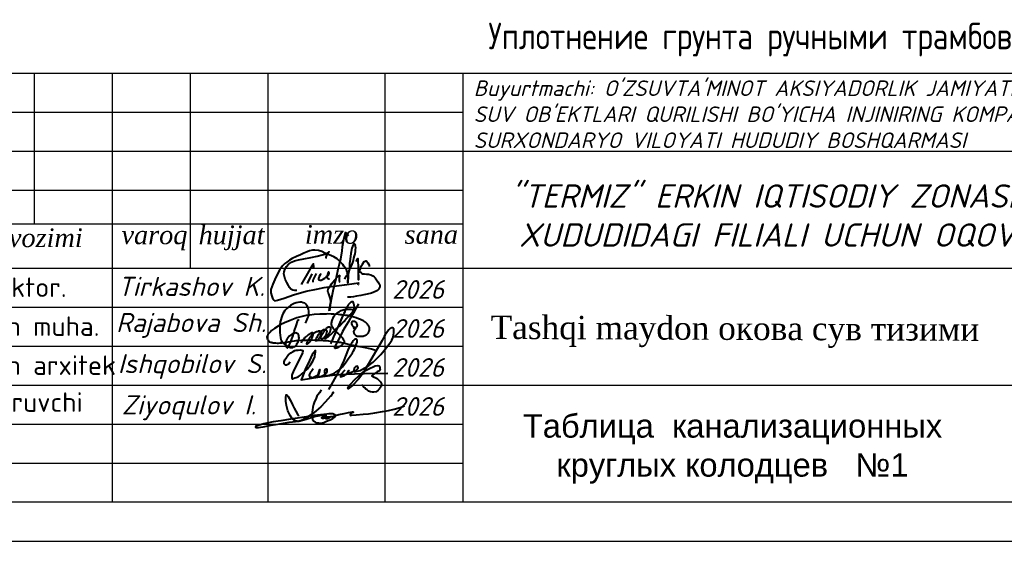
# Model space of a CAD drawing. Extents: x 0 to 362422, y 0 to 4201735.
# Tile 12 of 256: x 360173 to 360299, y 4196710 to 4196777. Entities that reach past the tile are written whole.
import ezdxf
from ezdxf.enums import TextEntityAlignment as Align

# ---------------------------------------------------------------- set-up
doc = ezdxf.new("R2010")
doc.units = 0
doc.header["$LTSCALE"] = 0.5
doc.header["$MEASUREMENT"] = 0
doc.layers.add('RUSSIAN', color=4, linetype='Continuous')
doc.styles.add('ISOCPEUR', font='isocpeui.ttf', dxfattribs={"height": 250})
doc.styles.add('Nurbek', font='isocpeui.ttf')
doc.styles.add('STANDART', font='romans.shx', dxfattribs={"width": 0.8, "height": 300})
doc.styles.add('V@ler@Live', font='isocpeui.ttf')
doc.styles.add('ГОСТ 250', font='isocpeur.ttf', dxfattribs={"height": 250})
doc.styles.add('школа', font='times.ttf')

# ---------------------------------------------------------------- blocks, each defined once
blk = doc.blocks.new('fgjhfgjhhjghm bnmbkjk mkm')
at = {"color": 5, "lineweight": 40, "ltscale": 100}
blk.add_lwpolyline([(-257.43, -8198.63), (-258, -8199.3), (-258.04, -8199.62), (-257.47, -8199.42), (-257.07, -8199.16), (-256.82, -8198.67), (-257.07, -8199.16), (-256.8, -8199.11), (-256.42, -8198.96), (-256.09, -8198.78), (-255.81, -8198.75), (-255.54, -8198.5), (-255.4, -8198.28), (-255.5, -8198.05), (-255.82, -8198.16), (-256, -8198.34), (-256.05, -8198.67), (-255.95, -8198.87), (-255.57, -8198.8), (-255.09, -8198.68), (-253.81, -8197.93), (-253.15, -8197.44), (-252.41, -8196.71), (-252.02, -8196.28), (-251.56, -8195.75), (-251.18, -8195.23), (-250.68, -8194.6), (-250.36, -8194.13), (-250.23, -8193.79), (-250.09, -8193.38), (-250.06, -8193), (-250.05, -8192.5), (-250.2, -8192.29), (-250.38, -8192.27), (-250.62, -8192.37), (-250.8, -8192.6), (-251, -8192.85), (-251.23, -8193.12), (-251.35, -8193.36), (-251.51, -8193.6), (-251.67, -8193.87), (-251.79, -8194.17), (-254.73, -8199.16), (-255.3, -8199.94), (-256.25, -8200.94), (-256.89, -8201.44), (-256.95, -8201.4), (-256.89, -8201.22), (-256.82, -8201.05), (-256.69, -8200.89), (-256.58, -8200.75), (-255.91, -8200.06), (-254.96, -8199.17), (-254.41, -8198.74), (-253.61, -8198.36), (-253.15, -8198.12), (-252.85, -8198.01), (-252.45, -8197.95), (-252.28, -8197.99), (-252.18, -8198.12), (-252.14, -8198.37), (-252.13, -8198.57), (-252.23, -8198.75), (-252.57, -8198.91), (-253.23, -8199.35), (-253.38, -8199.48), (-253.09, -8199.64), (-252.76, -8199.77), (-252.56, -8199.9), (-252.43, -8200.03), (-252.08, -8200.39), (-251.93, -8200.69), (-251.92, -8200.89), (-251.97, -8201.1), (-252.12, -8201.3), (-252.25, -8201.5), (-252.42, -8201.64), (-252.72, -8201.91), (-253.06, -8201.95), (-253.27, -8201.96), (-253.54, -8201.88), (-253.84, -8201.8), (-254.08, -8201.6), (-254.26, -8201.48), (-254.42, -8201.3), (-254.61, -8201.13), (-254.78, -8200.92), (-254.86, -8200.86)], dxfattribs=at)
for points in [[(-262.16, -8198.46), (-262.38, -8198.73), (-262.54, -8198.92), (-262.61, -8199.05), (-262.72, -8199.24), (-262.75, -8199.39), (-262.73, -8199.53), (-262.72, -8199.62), (-262.63, -8199.69), (-262.4, -8199.69), (-262.21, -8199.72), (-261.9, -8199.59), (-261.69, -8199.51), (-261.4, -8199.34), (-261.3, -8198.99), (-261.15, -8198.54), (-261.32, -8199.07), (-261.42, -8199.38), (-261.34, -8199.57), (-260.91, -8199.54), (-260.63, -8199.37), (-260.43, -8199.27), (-260.31, -8199.14), (-260.22, -8199.05), (-260.13, -8198.97, 0.310116), (-260.07, -8198.56, 0.56176), (-260.39, -8198.6, 0.084118), (-260.47, -8198.88, 0.085526), (-260.37, -8199.21), (-260.29, -8199.39), (-260.14, -8199.47), (-259.74, -8199.41), (-259.34, -8199.26), (-258.96, -8199.08), (-258.73, -8198.91), (-258.11, -8198.49), (-257.76, -8198.15), (-257.45, -8197.72), (-257.2, -8197.4), (-256.89, -8196.95), (-256.59, -8196.52), (-256.27, -8196.05), (-256.1, -8195.73), (-255.97, -8195.47), (-255.75, -8194.97), (-255.65, -8194.68), (-255.58, -8194.43), (-255.58, -8194.26), (-255.58, -8194.1), (-255.64, -8193.99), (-255.79, -8194), (-255.95, -8194.05), (-256.08, -8194.13), (-256.21, -8194.25), (-256.26, -8194.36), (-256.33, -8194.48), (-256.42, -8194.62), (-256.49, -8194.74), (-256.53, -8194.8), (-256.59, -8194.89), (-256.96, -8195.63), (-257.58, -8197.21), (-258.32, -8198.79), (-259.86, -8201.53)], [(-265.64, -8197.39), (-265.85, -8197.73, -0.287088), (-266.3, -8197.87, -0.22153), (-266.5, -8197.7, -0.260462), (-266.39, -8197.09), (-266.15, -8196.74, 0.006278), (-265.86, -8196.33), (-265.49, -8196.03), (-265.14, -8195.82), (-264.91, -8195.7), (-264.7, -8195.66), (-264.43, -8195.64), (-264.1, -8195.61), (-263.85, -8195.63), (-263.72, -8195.68), (-263.7, -8195.79), (-263.75, -8196.04), (-265.14, -8198.88), (-265.29, -8199.23), (-265.34, -8199.38), (-265.37, -8199.53), (-265.38, -8199.61), (-265.37, -8199.78, 0.706282), (-265.14, -8199.9), (-264.91, -8199.81), (-264.69, -8199.76), (-264.4, -8199.64), (-264.22, -8199.51), (-264.06, -8199.41), (-263.9, -8199.26), (-263.64, -8199.06), (-263.34, -8198.75), (-263.18, -8198.6), (-263, -8198.43), (-262.86, -8198.25), (-262.73, -8198.1), (-262.65, -8198.02), (-262.54, -8197.85), (-262.22, -8197.31), (-262.04, -8196.93), (-262, -8196.79), (-261.92, -8196.63), (-261.89, -8196.45), (-261.85, -8196.23), (-261.79, -8195.9), (-261.82, -8195.68), (-262.02, -8195.93), (-262.29, -8196.31), (-262.92, -8197.66), (-263.29, -8198.41), (-263.73, -8199.51), (-263.97, -8200.1), (-261.48, -8199.67), (-260.03, -8199.51), (-258.92, -8199.36), (-258.19, -8199.31), (-255.94, -8199.21), (-254.5, -8199.16), (-250.95, -8199.09)]]:
    blk.add_lwpolyline(points, format="xyb", dxfattribs=at)
blk = doc.blocks.new('ghfgj jghjmhg jjbkm jkm')
at = {"color": 5, "linetype": 'ByBlock', "lineweight": 40}
for points in [[(-261.31, -8185.11), (-261.13, -8184.8), (-260.98, -8184.44), (-260.83, -8184.1), (-260.77, -8183.74), (-260.77, -8183.33), (-260.84, -8183.04), (-260.94, -8182.72), (-261.1, -8182.45), (-261.24, -8182.27), (-261.41, -8182.13), (-261.62, -8182.06), (-261.9, -8181.99), (-262.16, -8181.99), (-262.45, -8182.02), (-262.71, -8182.09), (-263.01, -8182.18), (-263.21, -8182.28), (-263.56, -8182.45), (-264.11, -8182.93), (-264.37, -8183.23), (-264.55, -8183.47), (-264.7, -8183.74), (-264.8, -8183.97), (-264.9, -8184.28), (-265, -8184.61), (-265.09, -8184.89), (-265.13, -8185.31), (-265.15, -8185.69), (-265.12, -8186.51), (-265.09, -8186.93), (-265.04, -8187.29), (-264.92, -8187.73), (-264.78, -8187.96), (-264.64, -8188.12), (-264.45, -8188.27), (-264.32, -8188.36), (-264.16, -8188.48), (-263.95, -8188.61), (-263.68, -8188.73), (-263.56, -8188.75), (-263.38, -8188.75), (-263.2, -8188.74), (-263.02, -8188.68), (-262.84, -8188.57), (-262.69, -8188.42), (-262.59, -8188.25), (-262.52, -8188.12), (-262.41, -8187.9), (-262.33, -8187.69), (-262.3, -8187.5), (-262.26, -8187.31), (-262.28, -8187.17), (-262.31, -8186.97), (-262.36, -8186.84), (-262.45, -8186.73), (-262.56, -8186.64), (-262.73, -8186.58), (-262.89, -8186.59), (-263.01, -8186.62), (-263.19, -8186.68), (-263.41, -8186.81), (-263.72, -8187.06), (-263.88, -8187.25), (-263.98, -8187.39), (-264.08, -8187.51), (-264.14, -8187.64), (-264.2, -8187.77), (-264.24, -8187.93), (-264.28, -8188.14), (-264.29, -8188.31), (-264.26, -8188.51), (-264.16, -8188.67), (-264.1, -8188.78), (-264.05, -8188.82), (-264.02, -8188.82), (-263.97, -8188.8), (-263.94, -8188.76), (-263.9, -8188.7), (-263.85, -8188.61), (-263.54, -8187.99), (-263.32, -8187.47), (-263.12, -8186.97), (-262.97, -8186.37), (-262.66, -8185.37), (-262.49, -8184.87), (-262.44, -8184.66), (-262.42, -8184.64), (-262.41, -8184.62), (-262.39, -8184.62), (-262.37, -8184.63), (-262.36, -8184.64), (-262.36, -8184.67), (-262.36, -8184.69), (-262.37, -8184.71), (-262.38, -8184.74)], [(-261.91, -8188.06), (-261.82, -8187.85), (-261.76, -8187.75), (-261.72, -8187.7), (-261.67, -8187.6), (-261.55, -8187.48), (-261.46, -8187.39), (-261.37, -8187.28), (-261.3, -8187.19), (-261.16, -8187.1), (-261.1, -8187.05), (-261, -8186.94), (-260.91, -8186.85), (-260.83, -8186.81), (-260.75, -8186.76), (-260.66, -8186.71), (-260.58, -8186.66), (-260.51, -8186.61), (-260.44, -8186.57), (-260.38, -8186.54), (-260.32, -8186.52), (-260.26, -8186.51), (-260.22, -8186.51), (-260.19, -8186.53), (-260.18, -8186.54), (-260.16, -8186.58), (-260.14, -8186.65), (-260.15, -8186.71), (-260.15, -8186.76), (-260.17, -8186.81), (-260.19, -8186.86), (-260.2, -8186.9), (-260.24, -8187.01), (-260.26, -8187.11), (-260.27, -8187.17), (-260.29, -8187.21), (-260.32, -8187.29), (-260.35, -8187.37), (-260.38, -8187.43), (-260.41, -8187.49), (-260.47, -8187.62), (-260.52, -8187.67), (-260.56, -8187.77), (-260.6, -8187.82), (-260.66, -8187.9), (-260.7, -8187.94), (-260.73, -8187.99), (-260.76, -8188.02), (-260.79, -8188.05), (-260.82, -8188.09), (-260.86, -8188.12), (-260.89, -8188.15), (-260.93, -8188.18), (-260.96, -8188.21), (-261, -8188.23), (-261.04, -8188.26), (-261.08, -8188.27), (-261.1, -8188.25), (-261.1, -8188.22), (-261.1, -8188.19), (-261.09, -8188.15), (-261.08, -8188.12), (-261.06, -8188.06), (-261.04, -8188.01), (-261.02, -8187.96), (-261, -8187.92), (-260.96, -8187.85), (-260.93, -8187.79), (-260.89, -8187.71), (-260.88, -8187.68), (-260.84, -8187.63), (-260.77, -8187.53), (-260.75, -8187.48), (-260.74, -8187.45), (-260.71, -8187.4), (-260.69, -8187.35), (-260.66, -8187.31), (-260.63, -8187.27), (-260.6, -8187.22), (-260.57, -8187.19), (-260.54, -8187.14), (-260.5, -8187.1), (-260.47, -8187.07), (-260.44, -8187.02), (-260.4, -8186.98), (-260.38, -8186.96), (-260.36, -8186.94), (-260.34, -8186.92), (-260.32, -8186.89), (-260.3, -8186.86), (-260.28, -8186.83), (-260.25, -8186.78), (-260.21, -8186.75), (-260.15, -8186.7), (-260.11, -8186.66), (-260.05, -8186.6), (-259.98, -8186.55), (-259.9, -8186.51), (-259.83, -8186.45), (-259.75, -8186.42), (-259.7, -8186.4), (-259.64, -8186.37), (-259.58, -8186.35), (-259.51, -8186.34), (-259.45, -8186.32), (-259.39, -8186.3), (-259.34, -8186.28), (-259.28, -8186.28), (-259.24, -8186.27), (-259.17, -8186.27), (-259.12, -8186.28), (-259.08, -8186.33), (-259.05, -8186.37), (-259.01, -8186.42), (-259, -8186.47), (-258.99, -8186.51), (-258.98, -8186.58), (-258.99, -8186.62), (-259, -8186.68), (-259, -8186.76), (-259.02, -8186.81), (-259.04, -8186.88), (-259.06, -8186.94), (-259.09, -8187.01), (-259.11, -8187.08), (-259.14, -8187.16), (-259.17, -8187.22), (-259.23, -8187.3), (-259.27, -8187.37), (-259.32, -8187.45), (-259.37, -8187.52), (-259.43, -8187.59), (-259.47, -8187.65), (-259.52, -8187.72), (-259.58, -8187.77), (-259.66, -8187.78), (-259.72, -8187.77), (-259.78, -8187.75), (-259.78, -8187.71), (-259.78, -8187.65), (-259.76, -8187.61), (-259.75, -8187.55), (-259.73, -8187.52), (-259.71, -8187.48), (-259.68, -8187.44), (-259.65, -8187.39), (-259.62, -8187.34), (-259.59, -8187.28), (-259.55, -8187.24), (-259.52, -8187.17), (-259.47, -8187.1), (-259.43, -8187.03), (-259.38, -8186.94), (-259.33, -8186.83), (-259.25, -8186.73), (-259.21, -8186.65), (-259.19, -8186.6), (-259.16, -8186.53), (-259.11, -8186.46), (-259.08, -8186.41), (-259.04, -8186.38), (-258.99, -8186.35), (-258.94, -8186.3), (-258.87, -8186.25), (-258.79, -8186.2), (-258.73, -8186.14), (-258.66, -8186.11), (-258.58, -8186.08), (-258.51, -8186.06), (-258.43, -8186.05), (-258.37, -8186.04), (-258.3, -8186.05), (-258.24, -8186.08), (-258.17, -8186.14), (-258.14, -8186.2), (-258.11, -8186.28), (-258.1, -8186.34), (-258.11, -8186.41), (-258.12, -8186.47), (-258.14, -8186.54), (-258.15, -8186.59), (-258.17, -8186.66), (-258.19, -8186.72), (-258.2, -8186.78), (-258.2, -8186.82), (-258.22, -8186.86), (-258.23, -8186.89), (-258.25, -8186.92), (-258.26, -8186.95), (-258.29, -8186.99), (-258.32, -8187.02), (-258.34, -8187.05), (-258.39, -8187.11), (-258.43, -8187.16), (-258.47, -8187.21), (-258.52, -8187.26), (-258.56, -8187.3), (-258.6, -8187.34), (-258.66, -8187.39), (-258.71, -8187.42), (-258.76, -8187.45), (-258.81, -8187.46), (-258.87, -8187.47), (-258.92, -8187.46), (-258.97, -8187.43), (-259, -8187.37), (-259, -8187.33), (-258.99, -8187.29), (-258.97, -8187.22), (-258.94, -8187.15), (-258.92, -8187.1), (-258.9, -8187.04), (-258.87, -8186.98), (-258.83, -8186.92), (-258.79, -8186.83), (-258.73, -8186.76), (-258.69, -8186.69), (-258.64, -8186.6), (-258.59, -8186.53), (-258.52, -8186.39), (-258.45, -8186.3), (-258.4, -8186.23), (-258.37, -8186.19), (-258.33, -8186.13), (-258.27, -8186.07), (-258.27, -8186.07), (-258.2, -8185.98), (-258.14, -8185.89), (-258.09, -8185.82), (-258.02, -8185.76), (-257.94, -8185.7), (-257.9, -8185.67), (-257.82, -8185.66), (-257.78, -8185.64), (-257.74, -8185.64), (-257.71, -8185.65), (-257.67, -8185.67), (-257.64, -8185.68), (-257.63, -8185.7), (-257.61, -8185.72), (-257.59, -8185.75), (-257.57, -8185.79), (-257.56, -8185.83), (-257.55, -8185.87), (-257.55, -8185.91), (-257.55, -8185.96), (-257.55, -8186.03), (-257.56, -8186.07), (-257.56, -8186.08), (-257.57, -8186.15), (-257.59, -8186.21), (-257.61, -8186.3), (-257.64, -8186.38), (-257.66, -8186.44), (-257.67, -8186.48), (-257.68, -8186.51), (-257.71, -8186.54), (-257.75, -8186.6), (-257.8, -8186.67), (-257.83, -8186.72), (-257.86, -8186.76), (-257.9, -8186.81), (-257.94, -8186.88), (-257.98, -8186.93), (-258, -8186.95), (-258.03, -8187), (-258.06, -8187.06), (-258.11, -8187.11), (-258.14, -8187.15), (-258.19, -8187.21), (-258.24, -8187.27), (-258.25, -8187.29), (-258.28, -8187.33), (-258.29, -8187.35), (-258.32, -8187.39), (-258.34, -8187.43), (-258.37, -8187.43), (-258.37, -8187.42), (-258.36, -8187.39), (-258.34, -8187.37), (-258.33, -8187.36), (-258.31, -8187.35), (-258.29, -8187.34), (-258.26, -8187.34), (-258.24, -8187.33), (-258.21, -8187.33), (-258.19, -8187.32), (-258.17, -8187.31), (-258.16, -8187.3), (-258.14, -8187.29), (-258.12, -8187.27), (-258.07, -8187.24), (-258.03, -8187.21), (-257.98, -8187.19), (-257.95, -8187.16), (-257.9, -8187.14), (-257.87, -8187.12), (-257.84, -8187.09), (-257.79, -8187.07), (-257.75, -8187.03), (-257.72, -8186.99), (-257.69, -8186.96), (-257.65, -8186.92), (-257.62, -8186.9), (-257.6, -8186.88), (-257.56, -8186.85), (-257.53, -8186.81), (-257.48, -8186.78), (-257.44, -8186.74), (-257.38, -8186.69), (-257.35, -8186.66), (-257.31, -8186.62), (-257.23, -8186.55), (-257.19, -8186.5), (-257.11, -8186.42), (-257.09, -8186.38), (-257.05, -8186.35), (-257.02, -8186.32), (-256.95, -8186.25), (-256.89, -8186.21), (-256.84, -8186.14), (-256.8, -8186.1), (-256.75, -8186.04), (-256.69, -8185.98), (-256.62, -8185.91), (-256.51, -8185.83), (-256.44, -8185.76), (-256.35, -8185.66), (-256.25, -8185.58), (-256.13, -8185.49), (-256.02, -8185.4), (-255.95, -8185.32), (-255.88, -8185.25), (-255.84, -8185.19), (-255.77, -8185.12), (-255.73, -8185.07), (-255.68, -8185.03), (-255.64, -8184.98), (-255.58, -8184.94), (-255.53, -8184.88), (-255.49, -8184.83), (-255.41, -8184.76), (-255.34, -8184.69), (-255.27, -8184.63), (-255.19, -8184.52), (-255.12, -8184.44), (-255.03, -8184.33), (-254.95, -8184.24), (-254.87, -8184.16), (-254.79, -8184.07), (-254.68, -8183.95), (-254.62, -8183.87), (-254.55, -8183.8), (-254.44, -8183.7), (-254.37, -8183.64), (-254.29, -8183.57), (-254.22, -8183.49), (-254.18, -8183.4), (-254.14, -8183.31), (-254.1, -8183.19), (-254.04, -8183.1), (-253.99, -8183), (-253.98, -8182.94), (-253.95, -8182.84), (-253.96, -8182.75), (-253.96, -8182.67), (-253.96, -8182.59), (-253.98, -8182.53), (-254, -8182.46), (-254, -8182.41), (-254.01, -8182.37), (-254.01, -8182.32), (-254.02, -8182.27), (-254.05, -8182.2), (-254.07, -8182.14), (-254.08, -8182.09), (-254.1, -8182.05), (-254.11, -8182.01), (-254.14, -8181.97), (-254.16, -8181.92), (-254.2, -8181.91), (-254.23, -8181.9), (-254.26, -8181.89), (-254.3, -8181.91), (-254.35, -8181.94), (-254.43, -8181.95), (-254.47, -8181.99), (-254.53, -8182.04), (-254.57, -8182.08), (-254.64, -8182.12), (-254.69, -8182.17), (-254.76, -8182.23), (-254.81, -8182.27), (-254.87, -8182.35), (-254.96, -8182.46), (-255, -8182.55), (-255.07, -8182.66), (-255.12, -8182.79), (-255.15, -8182.86), (-255.19, -8182.97), (-255.27, -8183.13), (-255.37, -8183.34), (-255.41, -8183.43), (-255.53, -8183.68), (-255.67, -8183.97), (-256, -8184.65), (-256.31, -8185.35), (-256.67, -8186.19), (-256.9, -8186.73), (-257.1, -8187.18), (-257.41, -8187.89), (-257.54, -8188.2)], [(-253.34, -8182.28), (-253.56, -8182.65), (-253.77, -8183), (-254.11, -8183.59), (-254.52, -8184.3), (-254.91, -8184.96), (-255.39, -8185.76), (-255.74, -8186.34), (-256.11, -8187.1), (-256.54, -8187.95), (-256.73, -8188.33), (-256.84, -8188.57), (-256.93, -8188.74), (-256.92, -8188.8), (-256.89, -8188.85), (-256.86, -8188.86), (-256.81, -8188.84), (-256.74, -8188.83), (-256.64, -8188.81), (-256.56, -8188.79), (-256.47, -8188.76), (-256.39, -8188.73), (-256.31, -8188.7), (-256.23, -8188.63), (-256.13, -8188.56), (-256, -8188.5), (-255.91, -8188.43), (-255.81, -8188.37), (-255.75, -8188.32), (-255.67, -8188.28), (-255.63, -8188.22), (-255.59, -8188.15), (-255.56, -8188.11), (-255.5, -8188.03), (-255.46, -8187.96), (-255.44, -8187.92), (-255.45, -8187.85), (-255.46, -8187.79), (-255.5, -8187.71), (-255.54, -8187.64), (-255.58, -8187.57), (-255.61, -8187.51), (-255.65, -8187.45), (-255.7, -8187.36), (-255.76, -8187.29), (-255.8, -8187.25), (-255.85, -8187.2), (-255.9, -8187.14), (-255.94, -8187.09), (-255.98, -8187.05), (-256.02, -8187), (-256.07, -8186.95), (-256.18, -8186.86), (-256.26, -8186.79), (-256.33, -8186.71), (-256.41, -8186.65), (-256.47, -8186.6), (-256.58, -8186.49), (-256.65, -8186.42), (-256.71, -8186.36), (-256.79, -8186.28), (-257.01, -8186.05), (-257.11, -8185.94), (-257.19, -8185.79), (-257.27, -8185.64), (-257.33, -8185.47), (-257.37, -8185.32), (-257.38, -8185.12), (-257.35, -8184.97), (-257.32, -8184.85), (-257.27, -8184.71), (-257.23, -8184.56), (-257.16, -8184.36), (-257.04, -8184.14), (-256.93, -8184), (-256.82, -8183.83), (-256.71, -8183.73), (-256.61, -8183.62), (-256.49, -8183.55), (-256.34, -8183.46), (-256.22, -8183.4), (-256.1, -8183.33), (-255.94, -8183.23), (-255.78, -8183.18), (-255.62, -8183.13), (-255.47, -8183.08), (-255.27, -8183.05), (-255.11, -8183.03), (-254.91, -8183), (-254.69, -8183), (-254.47, -8183.01), (-254.3, -8183.05), (-254.08, -8183.21), (-253.99, -8183.39)], [(-254.12, -8185.87), (-253.9, -8185.82), (-253.74, -8185.78), (-253.55, -8185.63), (-253.51, -8185.51), (-253.5, -8185.43), (-253.51, -8185.3), (-253.56, -8185.19), (-253.6, -8185.09), (-253.66, -8185.02), (-253.75, -8184.96), (-253.85, -8184.92), (-253.94, -8184.88), (-254.03, -8184.84), (-254.1, -8184.84), (-254.19, -8184.85), (-254.27, -8184.88), (-254.32, -8184.93), (-254.37, -8185.02), (-254.4, -8185.1), (-254.39, -8185.21), (-254.33, -8185.34), (-254.28, -8185.45), (-254.21, -8185.54), (-254.12, -8185.61), (-254.02, -8185.68), (-253.92, -8185.74), (-253.82, -8185.8), (-253.82, -8185.8), (-253.76, -8185.91), (-253.77, -8185.94), (-253.82, -8185.97), (-253.89, -8186.03), (-253.95, -8186.11), (-254.01, -8186.18), (-254.04, -8186.27), (-254.07, -8186.34), (-254.08, -8186.44), (-254.05, -8186.53), (-254.03, -8186.62), (-253.98, -8186.7), (-253.92, -8186.77), (-253.84, -8186.85), (-253.78, -8186.91), (-253.73, -8186.97), (-253.64, -8187.02), (-253.58, -8187.04), (-253.52, -8187.05), (-253.46, -8187.06), (-253.38, -8187.07), (-253.28, -8187.07), (-253.18, -8187.08), (-253.1, -8187.08), (-253.03, -8187.07), (-252.94, -8187.07), (-252.86, -8187.06), (-252.76, -8187.05), (-252.69, -8187.05), (-252.61, -8187.04), (-252.55, -8187.02), (-252.48, -8187), (-252.43, -8186.98), (-252.36, -8186.95), (-252.29, -8186.92), (-252.24, -8186.9), (-252.18, -8186.87), (-252.14, -8186.84), (-252.09, -8186.81), (-252.04, -8186.78), (-251.99, -8186.73), (-251.96, -8186.7), (-251.91, -8186.65), (-251.87, -8186.61), (-251.84, -8186.56), (-251.82, -8186.52), (-251.78, -8186.43), (-251.74, -8186.32), (-251.7, -8186.18), (-251.67, -8186.04), (-251.67, -8185.93), (-251.67, -8185.84), (-251.7, -8185.76), (-251.74, -8185.66), (-251.78, -8185.55), (-251.84, -8185.46), (-251.91, -8185.36), (-251.99, -8185.24), (-252.07, -8185.14), (-252.18, -8185.04), (-252.3, -8184.94), (-252.43, -8184.86), (-252.58, -8184.77), (-252.84, -8184.65), (-253.04, -8184.57), (-253.31, -8184.48), (-253.69, -8184.34), (-254.02, -8184.22), (-254.4, -8184.14), (-254.97, -8183.99), (-255.26, -8183.95), (-255.57, -8183.9), (-255.82, -8183.86), (-256.1, -8183.85), (-256.38, -8183.8), (-257.05, -8183.75), (-257.45, -8183.75), (-257.92, -8183.74), (-258.19, -8183.75), (-259.16, -8183.78), (-259.99, -8183.83), (-260.63, -8183.91), (-261.2, -8183.99), (-261.98, -8184.18), (-262.58, -8184.34), (-263.58, -8184.7), (-264.46, -8185.07), (-265.01, -8185.31), (-265.4, -8185.54), (-265.96, -8185.89), (-266.37, -8186.23), (-266.53, -8186.4), (-266.67, -8186.54), (-266.78, -8186.65), (-266.86, -8186.73), (-266.94, -8186.85), (-267, -8186.95), (-267.04, -8187.06), (-267.07, -8187.19), (-267.06, -8187.29), (-267.03, -8187.44), (-266.97, -8187.56), (-266.91, -8187.66), (-266.83, -8187.75), (-266.75, -8187.84), (-266.67, -8187.89), (-266.55, -8187.94), (-266.42, -8187.98), (-266.33, -8188.01), (-266.26, -8188.02), (-266.13, -8188.04), (-265.99, -8188.06), (-265.8, -8188.08), (-265.56, -8188.09), (-265.34, -8188.09), (-265.08, -8188.07), (-264.93, -8188.06), (-264.83, -8188.05), (-264.55, -8188.03), (-264.33, -8187.99), (-264.11, -8187.96), (-263.82, -8187.91), (-263.6, -8187.86), (-263.31, -8187.82), (-262.96, -8187.78), (-262.71, -8187.73), (-262.33, -8187.69), (-261.88, -8187.67), (-261.47, -8187.66), (-261.12, -8187.65), (-260.83, -8187.6), (-260.44, -8187.62), (-259.84, -8187.64), (-259.56, -8187.65), (-259.12, -8187.68), (-258.65, -8187.7), (-258.07, -8187.73), (-257.59, -8187.79), (-257.07, -8187.87), (-256.72, -8187.9), (-256.52, -8187.92), (-256.35, -8187.94), (-256.02, -8187.97), (-255.72, -8188.04), (-255.41, -8188.12), (-254.87, -8188.24), (-254.39, -8188.34), (-254.14, -8188.4), (-253.79, -8188.47), (-253.42, -8188.55), (-252.82, -8188.64), (-252.33, -8188.75), (-251.87, -8188.84), (-251.4, -8188.97), (-251.1, -8189.05), (-250.73, -8189.15)]]:
    blk.add_lwpolyline(points, dxfattribs=at)
blk = doc.blocks.new('dhfdgh xfghfgh ffnhjmgmgvbnfgg')
at = {"color": 5, "lineweight": 40, "ltscale": 0.5}
for p, q in [((1479223, -21865), (1479206, -21938)), ((1479232, -21840), (1479223, -21865)), ((1479249, -21856), (1479232, -21840)), ((1479259, -21871), (1479249, -21856)), ((1479272, -21891), (1479259, -21871)), ((1479191, -22031), (1479186, -22087)), ((1479206, -21938), (1479191, -22031)), ((1479186, -22087), (1479166, -22194)), ((1479156, -22246), (1479134, -22332)), ((1479166, -22194), (1479156, -22246)), ((1479087, -22472), (1479140, -22415)), ((1479134, -22332), (1479107, -22459)), ((1479140, -22415), (1479151, -22408)), ((1479155, -22412), (1479150, -22450)), ((1479151, -22408), (1479154, -22407)), ((1479154, -22407), (1479155, -22408)), ((1479155, -22408), (1479155, -22412)), ((1479014, -22576), (1479036, -22544)), ((1479036, -22544), (1479050, -22522)), ((1479050, -22522), (1479087, -22472)), ((1479107, -22459), (1479072, -22596)), ((1479150, -22450), (1479148, -22470)), ((1479148, -22470), (1479149, -22483)), ((1479149, -22483), (1479151, -22492)), ((1479151, -22492), (1479158, -22500)), ((1479000, -22618), (1479005, -22595)), ((1479005, -22637), (1479000, -22618)), ((1479005, -22595), (1479014, -22576)), ((1479011, -22653), (1479005, -22637)), ((1479022, -22680), (1479011, -22653)), ((1479031, -22709), (1479022, -22680)), ((1479052, -22687), (1479032, -22801)), ((1479072, -22596), (1479052, -22687)), ((1479019, -22877), (1479038, -22760)), ((1479032, -22801), (1479023, -22878)), ((1479036, -22732), (1479031, -22709)), ((1479037, -22753), (1479036, -22732)), ((1479038, -22760), (1479037, -22753)), ((1479020, -22878), (1479019, -22877)), ((1479022, -22878), (1479020, -22878)), ((1479023, -22878), (1479022, -22878))]:
    blk.add_line(p, q, dxfattribs=at)
for points in [[(1479224, -22461), (1479241, -22423), (1479263, -22388), (1479286, -22338), (1479310, -22292), (1479322, -22264), (1479330, -22239), (1479338, -22215), (1479346, -22183), (1479354, -22152), (1479360, -22124), (1479365, -22096), (1479367, -22070), (1479369, -22045), (1479368, -22026), (1479364, -22015), (1479359, -22001), (1479353, -21992), (1479349, -21988), (1479343, -21990), (1479338, -21999), (1479325, -22026), (1479317, -22050), (1479303, -22121), (1479295, -22194), (1479288, -22255), (1479285, -22289), (1479287, -22329), (1479273, -22379), (1479269, -22399), (1479267, -22423), (1479266, -22510), (1479267, -22423), (1479264, -22393), (1479257, -22371), (1479245, -22338), (1479230, -22312), (1479213, -22288), (1479197, -22267), (1479163, -22229), (1479123, -22191), (1479078, -22165), (1479048, -22150), (1479017, -22138), (1478960, -22115), (1478920, -22095), (1478874, -22081), (1478828, -22076), (1478795, -22076), (1478757, -22086), (1478724, -22099), (1478682, -22118), (1478638, -22137), (1478583, -22162), (1478528, -22189), (1478491, -22208), (1478456, -22235), (1478431, -22255), (1478400, -22283), (1478364, -22333), (1478328, -22399), (1478297, -22467), (1478272, -22526), (1478245, -22599), (1478244, -22642), (1478258, -22687), (1478271, -22724), (1478283, -22739), (1478299, -22746), (1478333, -22741), (1478419, -22713), (1478544, -22668), (1478713, -22620), (1478849, -22592), (1478951, -22572), (1479044, -22558), (1479219, -22534), (1479347, -22518), (1479408, -22511), (1479401, -22525), (1479395, -22539)], [(1478590, -22609), (1478563, -22611), (1478536, -22606), (1478508, -22594), (1478492, -22572), (1478477, -22543), (1478457, -22505), (1478436, -22461), (1478424, -22427), (1478418, -22390), (1478420, -22362), (1478428, -22331), (1478450, -22291), (1478476, -22262), (1478517, -22234), (1478557, -22216), (1478609, -22205), (1478683, -22191), (1478773, -22173), (1478857, -22158), (1478923, -22138), (1478971, -22125), (1478994, -22118), (1479019, -22100), (1478992, -22128), (1478984, -22142), (1478977, -22157), (1478975, -22170), (1478974, -22182), (1478970, -22188)], [(1478815, -22321), (1478813, -22292), (1478811, -22258), (1478794, -22275), (1478764, -22325), (1478645, -22532)], [(1479375, -22225), (1479399, -22187), (1479408, -22471), (1479406, -22364), (1479416, -22351), (1479426, -22333), (1479442, -22289), (1479460, -22262), (1479482, -22228), (1479492, -22220), (1479503, -22219), (1479516, -22225), (1479531, -22244), (1479541, -22265), (1479548, -22281), (1479549, -22285), (1479547, -22292), (1479546, -22295)], [(1478786, -22391), (1478727, -22519)], [(1478846, -22385), (1478807, -22466), (1478802, -22481), (1478800, -22494), (1478800, -22502)], [(1478907, -22386), (1478897, -22404), (1478885, -22424), (1478879, -22440), (1478875, -22452), (1478877, -22464), (1478883, -22471), (1478896, -22473), (1478913, -22473), (1478938, -22461), (1478961, -22447), (1478982, -22427), (1479002, -22408), (1479014, -22394), (1479018, -22382), (1479015, -22375), (1479011, -22368), (1479007, -22368), (1479005, -22370), (1479005, -22373), (1479000, -22386), (1478997, -22398), (1478993, -22411), (1478991, -22421), (1478990, -22431), (1478991, -22441), (1478994, -22446), (1478997, -22450), (1479003, -22454), (1479010, -22458), (1479016, -22458), (1479021, -22458)], [(1479406, -22374), (1479409, -22371), (1479414, -22366), (1479421, -22364), (1479428, -22365), (1479436, -22369), (1479442, -22378), (1479450, -22386), (1479461, -22390), (1479473, -22392), (1479487, -22392), (1479513, -22394), (1479539, -22395), (1479569, -22403), (1479595, -22415), (1479614, -22428), (1479628, -22445), (1479646, -22471), (1479661, -22498), (1479681, -22526), (1479687, -22537), (1479687, -22560), (1479684, -22579), (1479675, -22591), (1479656, -22609), (1479642, -22621), (1479610, -22634), (1479580, -22644), (1479519, -22659), (1479477, -22667), (1479435, -22675), (1479378, -22687), (1479338, -22693), (1479306, -22697), (1479276, -22700), (1479260, -22700)]]:
    blk.add_lwpolyline(points, dxfattribs=at)
blk = doc.blocks.new('65616152')
at = {"color": 5, "lineweight": 40, "true_color": 0x0000f5}
for points in [[(1279415, 265228), (1279057, 264705), (1278598, 264034), (1278382, 263509), (1278134, 263078), (1277994, 262545), (1277851, 262004), (1277776, 261556), (1277737, 261115), (1277701, 260716), (1277722, 260496), (1277730, 260167), (1277796, 259731), (1278018, 259441), (1278309, 259225), (1278601, 259127), (1278991, 259098), (1279387, 259094), (1279889, 259189), (1280352, 259407), (1281030, 259696), (1281576, 259928), (1281931, 260200), (1282034, 260401), (1281915, 260623), (1281551, 260802), (1281087, 260808), (1280787, 260808), (1280423, 260740), (1278109, 260488), (1276657, 260251), (1273700, 259801), (1271955, 259526), (1270532, 259301), (1269315, 259055), (1268808, 258966), (1268177, 258779), (1267649, 258632), (1267284, 258500), (1267248, 258412), (1267248, 258332), (1267308, 258272), (1267394, 258235), (1267537, 258235), (1267798, 258265), (1268152, 258306), (1268635, 258416), (1270126, 258669), (1271729, 258942), (1273456, 259235), (1275247, 259448), (1276608, 259807), (1278166, 260278), (1279164, 260481), (1280050, 260662), (1280154, 260639), (1280222, 260575), (1280266, 260538), (1280286, 260413), (1280230, 260351), (1280112, 260149), (1279962, 259982), (1279798, 259901), (1279639, 259901), (1279532, 259986), (1279532, 260140), (1279619, 260220), (1279823, 260292), (1280029, 260305), (1280257, 260260), (1280465, 260227), (1280574, 260185), (1280628, 260118), (1280634, 260043), (1280629, 259995), (1280611, 259940), (1280586, 259895), (1280481, 259863), (1280375, 259863), (1280289, 259889), (1280212, 259951), (1280204, 260034), (1280218, 260112), (1280244, 260181), (1280300, 260215), (1280515, 260227), (1280771, 260244), (1280828, 260248), (1280864, 260248), (1280895, 260239), (1280924, 260227), (1280964, 260203), (1280979, 260186), (1280980, 260156), (1280974, 260129), (1280946, 260081), (1280921, 260037), (1280844, 259996), (1280779, 259986), (1280731, 260016), (1280717, 260057), (1280717, 260098), (1280753, 260174), (1280828, 260200), (1280911, 260207), (1281178, 260270), (1281517, 260320), (1281866, 260434), (1282075, 260502), (1282650, 260656), (1283660, 260868), (1284229, 260987), (1284438, 261031), (1284872, 261121), (1285210, 261192), (1285303, 261186), (1285343, 261126), (1285343, 261065), (1285294, 261016), (1285139, 260982), (1285029, 260923), (1284933, 260873), (1284796, 260768), (1284756, 260700), (1284730, 260601), (1284760, 260561), (1284805, 260502), (1284929, 260533), (1285893, 260609), (1287154, 260721), (1288182, 260812), (1289325, 261007), (1290754, 261222), (1291857, 261388), (1292886, 261648), (1294011, 261945), (1294504, 262120), (1294798, 262268)], [(1281686, 264696), (1280112, 262946), (1279339, 262085), (1278484, 261359), (1277785, 260766), (1276609, 260060), (1275744, 259541), (1275063, 259376), (1274447, 259568), (1273996, 259965), (1273640, 260471), (1273243, 261332), (1272956, 262330), (1272845, 263146), (1272845, 263773), (1272899, 264287), (1273004, 264324), (1273111, 264236), (1273275, 264022), (1273734, 263260), (1274076, 262456), (1274414, 261823), (1274730, 261257), (1275006, 260715), (1275242, 260425)], [(1281686, 264696), (1281695, 264710), (1281696, 264715), (1281696, 264720), (1281694, 264726), (1281689, 264735), (1281682, 264745), (1281671, 264754), (1281659, 264758), (1281649, 264764), (1281632, 264769), (1281615, 264770), (1281595, 264770), (1281576, 264768), (1281566, 264766), (1281556, 264763), (1281543, 264757), (1281533, 264746), (1281505, 264697), (1281469, 264630), (1281184, 263973)]]:
    blk.add_lwpolyline(points, dxfattribs=at)
blk = doc.blocks.new('dhxdfghfghfgh fhhjn')
at = {"linetype": 'Continuous'}
for p, q in [((365587.16, 4174309.59), (365587.16, 4174328.87)), ((365597.16, 4174273.87), (365597.16, 4174328.87)), ((365607.16, 4174303.87), (365607.16, 4174328.87)), ((365617.16, 4174273.87), (365617.16, 4174328.87)), ((365632.16, 4174273.87), (365632.16, 4174328.87)), ((365642.16, 4174273.87), (365642.16, 4174328.87)), ((365642.16, 4174318.87), (365762.16, 4174318.87)), ((365577.16, 4174303.87), (365642.16, 4174303.87)), ((365642.16, 4174303.87), (365762.16, 4174303.87)), ((365642.16, 4174288.87), (365762.16, 4174288.87))]:
    blk.add_line(p, q, dxfattribs=at)
at = {"color": 7, "linetype": 'Continuous'}
for p, q in [((365577.16, 4174309.59), (365642.16, 4174309.59)), ((365577.16, 4174303.87), (365642.16, 4174303.87))]:
    blk.add_line(p, q, dxfattribs=at)
at = {"linetype": 'Continuous', "lineweight": 25}
blk.add_lwpolyline([(365577.16, 4174328.87), (365762.16, 4174328.87), (365762.16, 4174273.87), (365577.16, 4174273.87)], close=True, dxfattribs=at)
at = {"linetype": 'Continuous'}
for points in [[(365577.16, 4174323.87), (365642.16, 4174323.87)], [(365577.16, 4174318.87), (365642.16, 4174318.87)], [(365577.16, 4174313.87), (365642.16, 4174313.87)], [(365577.16, 4174298.87), (365642.16, 4174298.87)], [(365577.16, 4174293.87), (365642.16, 4174293.87)], [(365577.16, 4174288.87), (365642.16, 4174288.87)], [(365577.16, 4174283.87), (365642.16, 4174283.87)], [(365577.16, 4174278.87), (365642.16, 4174278.87)]]:
    blk.add_lwpolyline(points, dxfattribs=at)
at = {"color": 7, "linetype": 'Continuous'}
for points in [[(365577.16, 4174298.87), (365642.16, 4174298.87)], [(365577.16, 4174298.87), (365642.16, 4174298.87)], [(365577.16, 4174293.87), (365642.16, 4174293.87)], [(365577.16, 4174293.87), (365642.16, 4174293.87)], [(365577.16, 4174288.87), (365642.16, 4174288.87)], [(365577.16, 4174288.87), (365642.16, 4174288.87)], [(365577.16, 4174283.87), (365642.16, 4174283.87)], [(365577.16, 4174283.87), (365642.16, 4174283.87)], [(365577.16, 4174278.87), (365642.16, 4174278.87)]]:
    blk.add_lwpolyline(points, dxfattribs=at)
at = {"lineweight": 40, "xscale": 0.009677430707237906, "yscale": 0.009677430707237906, "zscale": 0.009677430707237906}
blk.add_blockref('dhfdgh xfghfgh ffnhjmgmgvbnfgg', (351311.88, 4174519.84), dxfattribs=at)
at = {"color": 0, "xscale": 0.8550048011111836, "yscale": 0.8550048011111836, "zscale": 0.8550048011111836}
for name, p in [('ghfgj jghjmhg jjbkm jkm', (365845.33, 4181295.15)), ('fgjhfgjhhjghm bnmbkjk mkm', (365847.06, 4181300.69))]:
    blk.add_blockref(name, p, dxfattribs=at)
at = {"color": 0, "ltscale": 100, "xscale": 0.0006931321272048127, "yscale": 0.0006931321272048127, "zscale": 0.0006931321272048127}
blk.add_blockref('65616152', (364737.15, 4174104.45), dxfattribs=at)
at = {"style": 'ГОСТ 250'}
blk.add_text(' Bosqich', height=3, dxfattribs=at).set_placement((365718.31, 4174301.37), align=Align.MIDDLE_CENTER)
at = {"attachment_point": 1}
for s, insert, char_height, width, style in [("{\\fISOCPEUR|b1|i1|c204|p34;\\C5;Buyurtmachi:\\fISOCPEUR|b0|i1|c204|p34; O'ZSUVTA'MINOT AKSIYADORLIK JAMIYATI SUV TA'MINOTI VA OQOVA SUV OB'EKTLARI QURILISHI BO'YICHA INJINIRING KOMPANIYASI UNITAR KORHONASI SURXONDARYO VILOYATI HUDUDIY BOSHQARMASI}", (365643.5, 4174327.96), 2, 106.7732, 'Nurbek'), ('\\pxqc;{\\fISOCPEUR|b1|i1|c204|p34;\\C5;"TERMIZ" ERKIN IQTISODIY ZONASINING BANDIXON TUMANI XUDUDIDAGI FILIALI UCHUN OQOVA SUV TIZIMINI QURISH.}', (365644.22, 4174314.64), 3, 118.5284, 'ГОСТ 250')]:
    blk.add_mtext(s, dxfattribs=dict(at, insert=insert, char_height=char_height, width=width, style=style))
at = {"ltscale": 100, "attachment_point": 4, "style": 'V@ler@Live'}
for s, insert, char_height, width in [('{\\fTimes New Roman|b0|i1|c0|p18;hujjat}', (365608.22, 4174307.77), 2.4, 17.9997), ('{\\fTimes New Roman|b0|i1|c0|p18;imzo}', (365621.85, 4174308.2), 2.4, 17.9997), ('{\\fTimes New Roman|b0|i1|c0|p18;Lavozimi}', (365580.06, 4174307.77), 2.4, 17.9997), ('{\\fTimes New Roman|b0|i1|c0|p18;varoq}', (365598.33, 4174307.77), 2.4, 17.9997), ('{\\fTimes New Roman|b0|i1|c0|p18;sana}', (365634.64, 4174308.2), 2.4, 17.9997), ('{\\fISOCPEUR|b0|i0|c0|p34;Direktor\\fISOCPEUR|b0|i0|c204|p34;.}', (365577.92, 4174301.45), 2.5, 18), ('2026', (365633.03, 4174301.16), 2.4, 18), ('{\\fISOCPEUR|b0|i0|c204|p34;Bosh muha.}', (365577.92, 4174296.45), 2.5, 18), ('2026', (365633.03, 4174296.16), 2.4, 18), ('{\\fISOCPEUR|b0|i0|c204|p34;Bosh arxitek}', (365577.92, 4174291.45), 2.5, 22.1104), ('2026', (365633.03, 4174291.16), 2.4, 18), ('{\\fISOCPEUR|b0|i0|c204|p34;Bajaruvchi}', (365577.76, 4174286.34), 2.5, 18), ('2026', (365633.03, 4174286.16), 2.4, 18)]:
    blk.add_mtext(s, dxfattribs=dict(at, insert=insert, char_height=char_height, width=width))
at = {"lineweight": 30, "char_height": 2.45, "width": 24.8293, "attachment_point": 5, "style": 'ISOCPEUR'}
for s, insert in [('Tirkashov K.', (365607.27, 4174301.55)), ('Rajabova Sh.', (365607.27, 4174296.55)), ('Ishqobilov S.', (365607.4, 4174291.28)), ('Ziyoqulov I.', (365606.98, 4174285.99))]:
    blk.add_mtext(s, dxfattribs=dict(at, insert=insert))
at = {"insert": (365645.17, 4174297.82), "char_height": 3, "width": 63.6753, "attachment_point": 1, "rotation": 359.7697, "style": 'школа'}
blk.add_mtext('\\pxqc;Tashqi maydon окова сув тизими', dxfattribs=at)

msp = doc.modelspace()

# ---------------------------------------------------------------- linework, layer by layer
msp.add_line((360349.752, 4196715.29), (359921.306, 4196715.29))
at = {"color": 0, "linetype": 'Continuous'}
msp.add_line((359901.283, 4196710.29), (360354.752, 4196710.29), dxfattribs=at)

# ---------------------------------------------------------------- block references
at = {"color": 18, "lineweight": 30, "true_color": 0x000000}
msp.add_blockref('dhxdfghfghfgh fhhjn', (-5412.406, 22441.418), dxfattribs=at)

# ---------------------------------------------------------------- texts
at = {"insert": (360264.288, 4196726.581), "char_height": 3, "width": 66.83025, "attachment_point": 2}
msp.add_mtext('{\\fArial|b0|i0|c204|p34;\\C0;Таблица\\fArial|b0|i0|c128|p34;  \\fArial|b0|i0|c204|p34;канализационных\\fArial|b0|i0|c128|p34; \\fArial|b0|i0|c204|p34;круглых\\fArial|b0|i0|c128|p34; \\fArial|b0|i0|c204|p34;колодцев\\fArial|b0|i0|c128|p34;   \\fArial|b0|i0|c238|p34;№\\fArial|b0|i0|c204|p34;1}', dxfattribs=at)
at = {"layer": 'RUSSIAN', "color": 0, "style": 'STANDART', "width": 0.8}
msp.add_text('Уплотнение грунта ручными трамбовками', height=3.40201, dxfattribs=at).set_placement((360232.977, 4196773.374))

doc.saveas('drawing.dxf')
